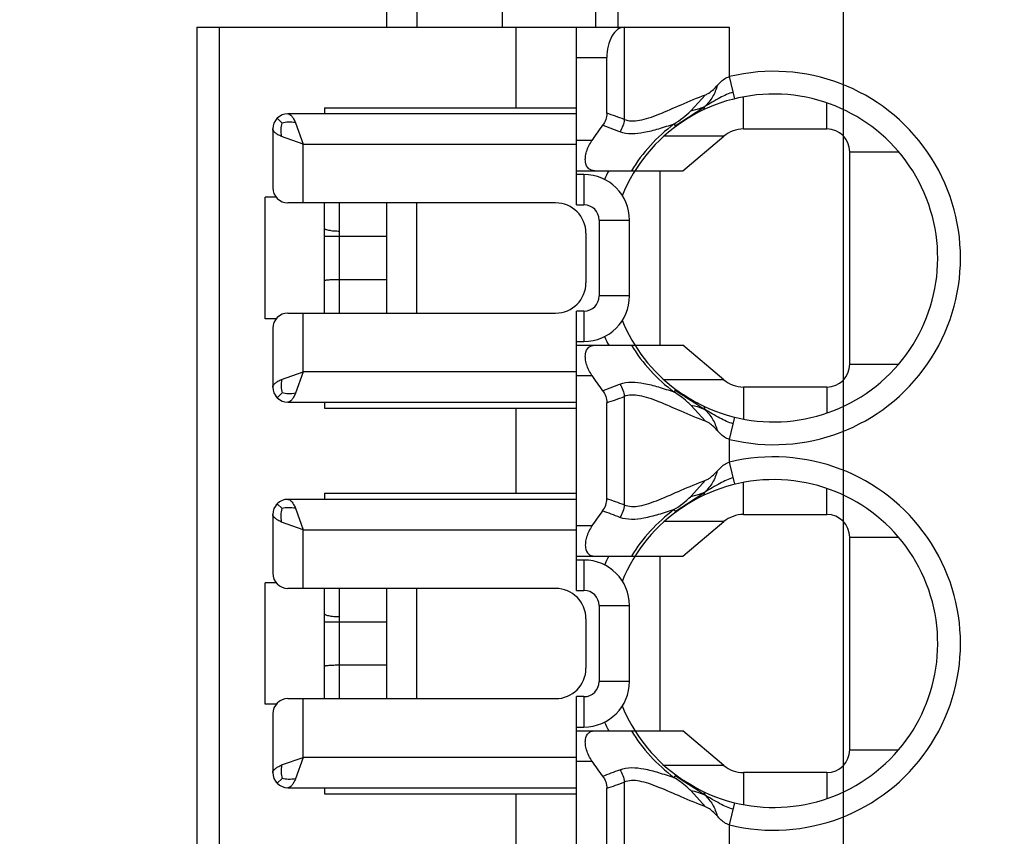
# Model space of a CAD drawing. Header units: inches. Extents: x 0 to 34, y 0 to 22.
# Tile 13 of 52: x 5.634 to 5.889, y 11.565 to 11.777. Entities that reach past the tile are written whole.
import ezdxf

# ---------------------------------------------------------------- set-up
doc = ezdxf.new("R2010")
doc.units = ezdxf.units.IN
doc.header["$LTSCALE"] = 1.87
doc.header["$MEASUREMENT"] = 0
doc.layers.get('0').update_dxf_attribs({"linetype": 'CONTINUOUS'})
doc.layers.add('02___PRT_ALL_AXES', color=7, linetype='CONTINUOUS')
doc.layers.add('DIMENSIONS', color=7, linetype='CONTINUOUS')
doc.styles.get("Standard").update_dxf_attribs({"font": 'txt', "width": 0.8})
doc.dimstyles.new('DIMSTYLE_1', dxfattribs={"dimtxt": 0.125, "dimasz": 0.18, "dimexe": 0.125, "dimexo": 0.0625, "dimgap": 0.0625, "dimtad": 0, "dimtih": 1, "dimtoh": 1, "dimzin": 0, "dimdsep": 46, "dimtxsty": 'STANDARD', "dimblk": '_FILLED', "dimblk1": '_FILLED', "dimblk2": '_FILLED', "dimcen": 0.09, "dimazin": 0, "dimtp": 0.01, "dimtm": 0.01, "dimtfac": 1, "dimtofl": 0, "dimtmove": 0, "dimatfit": 3, "dimldrblk": '_FILLED', "dimfxl": 1, "dimtolj": 1, "dimtzin": 0, "dimarcsym": 0})
doc.dimstyles.new('DIMSTYLE_2', dxfattribs={"dimtxt": 0.125, "dimasz": 0.18, "dimexe": 0.125, "dimexo": 0.0625, "dimgap": 0.03125, "dimtad": 0, "dimtih": 1, "dimtoh": 1, "dimzin": 0, "dimdsep": 46, "dimtxsty": 'STANDARD', "dimblk": '_FILLED', "dimblk1": '_FILLED', "dimblk2": '_FILLED', "dimcen": 0.09, "dimazin": 0, "dimtp": 0.01, "dimtm": 0.01, "dimtfac": 1, "dimtofl": 0, "dimtmove": 0, "dimatfit": 3, "dimldrblk": '_FILLED', "dimfxl": 1, "dimtolj": 1, "dimtzin": 0, "dimarcsym": 0})

# ---------------------------------------------------------------- blocks, each defined once
blk = doc.blocks.new('_FILLED')
at = {"color": 0, "linetype": 'BYBLOCK'}
blk.add_solid([(0, 0), (-1, 0.1736111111), (-1, -0.1736111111)], dxfattribs=at)
blk = doc.blocks.new('*D0')
at = {"layer": 'DIMENSIONS', "color": 2, "linetype": 'CONTINUOUS'}
for p, q in [((5.5749072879, 11.2587026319), (5.5749072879, 15.0738535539)), ((7.2022804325, 12.324896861), (7.2022804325, 15.0738535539)), ((5.5749072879, 14.9488535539), (5.2149072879, 14.9488535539)), ((7.2022804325, 14.9488535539), (7.5622804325, 14.9488535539))]:
    blk.add_line(p, q, dxfattribs=at)
at = {"layer": 'DIMENSIONS', "color": 2, "linetype": 'CONTINUOUS', "xscale": 0.18, "yscale": 0.18, "zscale": 0.18}
blk.add_blockref('_FILLED', (5.5749072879, 14.9488535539), dxfattribs=at)
at = {"layer": 'DIMENSIONS', "color": 2, "linetype": 'CONTINUOUS', "xscale": 0.18, "yscale": 0.18, "zscale": 0.18, "rotation": 180}
blk.add_blockref('_FILLED', (7.2022804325, 14.9488535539), dxfattribs=at)
at = {"layer": 'DIMENSIONS', "color": 2, "linetype": 'CONTINUOUS', "insert": (6.3885938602, 15.0113535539), "char_height": 0.125, "width": 1.525, "attachment_point": 2, "line_spacing_factor": 0.9}
blk.add_mtext('(41.34{\\ftxt.shx;\\W1.000000;\\H0.125000; }[1.627])', dxfattribs=at)
blk = doc.blocks.new('*D4')
at = {"layer": 'DIMENSIONS', "color": 2, "linetype": 'CONTINUOUS'}
blk.add_line((5.6867183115, 12.5768063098), (4.8874072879, 12.5768063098), dxfattribs=at)
at = {"layer": 'DIMENSIONS', "color": 2, "linetype": 'CONTINUOUS', "insert": (4.8249072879, 12.6393063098), "char_height": 0.125, "width": 1.425, "attachment_point": 3, "line_spacing_factor": 0.9}
blk.add_mtext('122.50{\\ftxt.shx;\\W1.000000;\\H0.125000; }[4.823]', dxfattribs=at)
blk = doc.blocks.new('*D5')
at = {"layer": 'DIMENSIONS', "color": 2, "linetype": 'CONTINUOUS'}
blk.add_line((7.2368254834, 12.6988535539), (7.8897804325, 12.6988535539), dxfattribs=at)
at = {"layer": 'DIMENSIONS', "color": 2, "linetype": 'CONTINUOUS', "insert": (7.9522804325, 12.7613535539), "char_height": 0.125, "width": 1.425, "attachment_point": 1, "line_spacing_factor": 0.9}
blk.add_mtext('125.60{\\ftxt.shx;\\W1.000000;\\H0.125000; }[4.945]', dxfattribs=at)
blk = doc.blocks.new('*D6')
at = {"layer": 'DIMENSIONS', "color": 2, "linetype": 'CONTINUOUS'}
blk.add_line((5.6173285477, 11.5647984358), (4.8874072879, 11.5647984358), dxfattribs=at)
at = {"layer": 'DIMENSIONS', "color": 2, "linetype": 'CONTINUOUS', "insert": (4.8249072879, 11.6272984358), "char_height": 0.125, "width": 1.325, "attachment_point": 3, "line_spacing_factor": 0.9}
blk.add_mtext('96.80{\\ftxt.shx;\\W1.000000;\\H0.125000; }[3.811]', dxfattribs=at)
blk = doc.blocks.new('*D19')
at = {"layer": 'DIMENSIONS', "color": 2, "linetype": 'CONTINUOUS'}
for p, q in [((5.7097336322, 12.1252538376), (5.7097336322, 13.3863535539)), ((5.8475450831, 12.0569996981), (5.7097336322, 12.1252538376)), ((5.8475450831, 11.2949441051), (5.8475450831, 12.0569996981))]:
    blk.add_line(p, q, dxfattribs=at)
at = {"layer": 'DIMENSIONS', "color": 2, "linetype": 'CONTINUOUS', "insert": (5.6472336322, 13.4488535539), "char_height": 0.125, "width": 1.125, "attachment_point": 1, "rotation": 90, "line_spacing_factor": 0.9}
blk.add_mtext('1.30{\\ftxt.shx;\\W1.000000;\\H0.125000; }[.051]', dxfattribs=at)

msp = doc.modelspace()

# ---------------------------------------------------------------- linework, layer by layer
at = {"color": 7, "linetype": 'CONTINUOUS'}
for p, q in [((5.7290411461, 11.8173574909), (5.7290411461, 11.7746409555)), ((5.7369151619, 11.8094834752), (5.7369151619, 11.7746409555)), ((5.7831750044, 11.8022000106), (5.7831750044, 11.7746409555)), ((5.7890805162, 11.7746409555), (5.7890805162, 11.8022000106)), ((5.6798285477, 11.7746409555), (5.6798285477, 11.3549559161)), ((5.6798285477, 11.7746409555), (5.8179502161, 11.7746409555)), ((5.6857340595, 11.3549559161), (5.6857340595, 11.7746409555)), ((5.7625057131, 11.7746409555), (5.7625057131, 11.7537748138)), ((5.7782537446, 11.7285779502), (5.7782537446, 11.7746409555)), ((5.7906738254, 11.7746409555), (5.7906738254, 11.750754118)), ((5.8179502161, 11.7618420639), (5.8179502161, 11.7746409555)), ((5.7782537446, 11.7667669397), (5.7861277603, 11.7667669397)), ((5.7861277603, 11.7523437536), (5.7861277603, 11.7667669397)), ((5.8193507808, 11.7561050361), (5.8179502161, 11.7618420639)), ((5.8079447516, 11.7529516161), (5.8117674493, 11.7571519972)), ((5.8215815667, 11.7482630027), (5.8215815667, 11.7565865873)), ((5.7128994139, 11.7537748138), (5.7128994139, 11.7522000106)), ((5.7128994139, 11.7537748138), (5.7782537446, 11.7537748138)), ((5.8039038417, 11.7490507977), (5.8110277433, 11.7537104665)), ((5.807944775, 11.7529516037), (5.8101981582, 11.7535377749)), ((5.8101981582, 11.7535377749), (5.8115164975, 11.7540554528)), ((5.8113244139, 11.7532683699), (5.8115164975, 11.7540554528)), ((5.8432143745, 11.7482630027), (5.8432143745, 11.7550234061)), ((5.70066671, 11.7510468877), (5.7003239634, 11.7506555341)), ((5.7010259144, 11.7513647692), (5.70066671, 11.7510468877)), ((5.7006667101, 11.7510468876), (5.701929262, 11.7497843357)), ((5.7782537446, 11.7522000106), (5.703450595, 11.7522000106)), ((5.6995135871, 11.7482630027), (5.6995135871, 11.7330292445)), ((5.7054190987, 11.7498937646), (5.7073876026, 11.7443259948)), ((5.8035511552, 11.7495240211), (5.8040239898, 11.7488896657)), ((5.8215815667, 11.7482630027), (5.8432143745, 11.7482630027)), ((5.7073876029, 11.7443259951), (5.7018198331, 11.746294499)), ((5.8165202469, 11.746420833), (5.8010104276, 11.746420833)), ((5.8058127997, 11.737436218), (5.8165202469, 11.746420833)), ((5.7073876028, 11.7290922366), (5.7073876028, 11.7443259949)), ((5.7073876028, 11.7443259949), (5.7782537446, 11.7443259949)), ((5.7822889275, 11.7453102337), (5.7782537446, 11.7453102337)), ((5.8491198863, 11.6872393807), (5.8491198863, 11.7423574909)), ((5.8491198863, 11.7423574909), (5.8618141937, 11.7423574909)), ((5.7782537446, 11.737436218), (5.8058127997, 11.737436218)), ((5.7802222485, 11.736451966), (5.7782537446, 11.736451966)), ((5.7802222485, 11.736451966), (5.7802222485, 11.7285779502)), ((5.7999072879, 11.737436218), (5.7999072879, 11.6921606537)), ((5.6975450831, 11.6990504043), (5.6975450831, 11.7305464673)), ((5.7004356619, 11.7305464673), (5.6975450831, 11.7305464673)), ((5.772862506, 11.7290922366), (5.703450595, 11.7290922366)), ((5.7128994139, 11.700504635), (5.7128994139, 11.7290922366)), ((5.7168364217, 11.700504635), (5.7168364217, 11.7290922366)), ((5.7290411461, 11.7290922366), (5.7290411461, 11.700504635)), ((5.7369151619, 11.700504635), (5.7369151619, 11.7290922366)), ((5.7782537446, 11.7285779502), (5.7802222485, 11.7285779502)), ((5.7841592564, 11.7246409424), (5.7841592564, 11.7049559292)), ((5.7841592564, 11.7246409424), (5.7920332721, 11.7246409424)), ((5.7920332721, 11.7049559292), (5.7920332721, 11.7246409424)), ((5.7128994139, 11.7204283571), (5.7290411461, 11.7204283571)), ((5.7807365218, 11.7212182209), (5.7807365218, 11.7083786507)), ((5.7290411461, 11.7091685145), (5.7168364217, 11.7091685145)), ((5.7920332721, 11.7049559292), (5.7841592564, 11.7049559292)), ((5.703450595, 11.700504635), (5.772862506, 11.700504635)), ((5.7073876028, 11.6852708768), (5.7073876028, 11.700504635)), ((5.7782537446, 11.6285779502), (5.7782537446, 11.7010189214)), ((5.7802222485, 11.7010189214), (5.7782537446, 11.7010189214)), ((5.7802222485, 11.7010189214), (5.7802222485, 11.6931449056)), ((5.7004387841, 11.6990504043), (5.6975450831, 11.6990504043)), ((5.6995135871, 11.6965676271), (5.6995135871, 11.6813338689)), ((5.7782537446, 11.6931449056), (5.7802222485, 11.6931449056)), ((5.7782537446, 11.6921606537), (5.8058127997, 11.6921606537)), ((5.8165202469, 11.6831760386), (5.8058127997, 11.6921606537)), ((5.8491198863, 11.6872393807), (5.8618141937, 11.6872393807)), ((5.7018198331, 11.6833023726), (5.7073876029, 11.6852708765)), ((5.7073876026, 11.6852708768), (5.7054190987, 11.679703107)), ((5.7782537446, 11.6852708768), (5.7073876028, 11.6852708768)), ((5.7782537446, 11.6842866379), (5.7822889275, 11.6842866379)), ((5.8165202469, 11.6831760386), (5.8010104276, 11.6831760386)), ((5.7006667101, 11.678549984), (5.701929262, 11.6798125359)), ((5.8040239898, 11.6807072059), (5.8035511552, 11.6800728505)), ((5.8039038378, 11.6805460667), (5.8059611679, 11.6791524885)), ((5.8040239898, 11.6807072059), (5.8060505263, 11.6792865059)), ((5.8215815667, 11.6813338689), (5.8215815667, 11.6730102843)), ((5.8432143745, 11.6813338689), (5.8215815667, 11.6813338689)), ((5.8432143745, 11.6813338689), (5.8432143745, 11.6745734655)), ((5.7003488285, 11.6789091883), (5.70066671, 11.6785499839)), ((5.70066671, 11.6785499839), (5.7010580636, 11.6782072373)), ((5.703450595, 11.677396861), (5.7782537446, 11.677396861)), ((5.7128994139, 11.677396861), (5.7128994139, 11.6758220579)), ((5.7861277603, 11.6523437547), (5.7861277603, 11.6772531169)), ((5.7906738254, 11.6788428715), (5.7906738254, 11.6507541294)), ((5.8063676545, 11.6788924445), (5.8089372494, 11.6772692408)), ((5.8117674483, 11.6724448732), (5.8079447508, 11.6766452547)), ((5.807944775, 11.6766452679), (5.8088766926, 11.6764788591)), ((5.8098851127, 11.6770395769), (5.80880682, 11.6776180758)), ((5.8088766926, 11.6764788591), (5.8096320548, 11.6762619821)), ((5.8089372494, 11.6772692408), (5.8115168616, 11.6755420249)), ((5.8090669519, 11.6774745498), (5.8098804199, 11.6770420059)), ((5.8098804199, 11.6770420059), (5.8098866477, 11.6770387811)), ((5.8098895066, 11.6770373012), (5.8113244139, 11.6763285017)), ((5.7128994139, 11.6758220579), (5.7782537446, 11.6758220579)), ((5.7625057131, 11.6758220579), (5.7625057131, 11.6537748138)), ((5.8096320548, 11.6762619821), (5.8115164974, 11.6755414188)), ((5.8113244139, 11.6763285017), (5.8115164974, 11.6755414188)), ((5.8179502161, 11.6677548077), (5.8193507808, 11.6734918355)), ((5.8179502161, 11.6618420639), (5.8179502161, 11.6677548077)), ((5.8193507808, 11.6561050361), (5.8179502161, 11.6618420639)), ((5.8079447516, 11.6529516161), (5.8117674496, 11.6571519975)), ((5.8215815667, 11.6482630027), (5.8215815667, 11.6565865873)), ((5.7128994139, 11.6537748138), (5.7128994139, 11.6522000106)), ((5.7128994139, 11.6537748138), (5.7782537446, 11.6537748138)), ((5.8039038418, 11.6490507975), (5.8110277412, 11.6537104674)), ((5.807944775, 11.6529516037), (5.8101981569, 11.6535377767)), ((5.8101981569, 11.6535377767), (5.8115164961, 11.6540554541)), ((5.8113244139, 11.6532683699), (5.8115164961, 11.6540554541)), ((5.8432143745, 11.6482630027), (5.8432143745, 11.6550234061)), ((5.70066671, 11.6510468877), (5.7003239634, 11.6506555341)), ((5.7010259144, 11.6513647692), (5.70066671, 11.6510468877)), ((5.7006667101, 11.6510468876), (5.701929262, 11.6497843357)), ((5.7782537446, 11.6522000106), (5.703450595, 11.6522000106)), ((5.7054190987, 11.6498937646), (5.7073876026, 11.6443259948)), ((5.8035511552, 11.6495240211), (5.8040239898, 11.6488896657)), ((5.6995135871, 11.6482630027), (5.6995135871, 11.6330292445)), ((5.7073876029, 11.6443259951), (5.7018198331, 11.646294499)), ((5.8165202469, 11.646420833), (5.8010104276, 11.646420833)), ((5.8058127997, 11.637436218), (5.8165202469, 11.646420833)), ((5.8215815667, 11.6482630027), (5.8432143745, 11.6482630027)), ((5.7073876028, 11.6290922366), (5.7073876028, 11.6443259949)), ((5.7073876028, 11.6443259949), (5.7782537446, 11.6443259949)), ((5.7822889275, 11.6453102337), (5.7782537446, 11.6453102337)), ((5.8491198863, 11.5872393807), (5.8491198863, 11.6423574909)), ((5.8491198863, 11.6423574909), (5.8618141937, 11.6423574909)), ((5.7782537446, 11.637436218), (5.8058127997, 11.637436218)), ((5.7802222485, 11.636451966), (5.7782537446, 11.636451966)), ((5.7802222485, 11.636451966), (5.7802222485, 11.6285779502)), ((5.7999072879, 11.637436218), (5.7999072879, 11.5921606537)), ((5.6975450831, 11.5990504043), (5.6975450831, 11.6305464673)), ((5.7004356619, 11.6305464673), (5.6975450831, 11.6305464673)), ((5.772862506, 11.6290922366), (5.703450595, 11.6290922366)), ((5.7128994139, 11.600504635), (5.7128994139, 11.6290922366)), ((5.7168364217, 11.600504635), (5.7168364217, 11.6290922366)), ((5.7290411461, 11.6290922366), (5.7290411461, 11.600504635)), ((5.7369151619, 11.600504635), (5.7369151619, 11.6290922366)), ((5.7782537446, 11.6285779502), (5.7802222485, 11.6285779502)), ((5.7841592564, 11.6246409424), (5.7841592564, 11.6049559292)), ((5.7841592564, 11.6246409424), (5.7920332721, 11.6246409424)), ((5.7920332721, 11.6049559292), (5.7920332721, 11.6246409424)), ((5.7128994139, 11.6204283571), (5.7290411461, 11.6204283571)), ((5.7807365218, 11.6212182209), (5.7807365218, 11.6083786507)), ((5.7290411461, 11.6091685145), (5.7168364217, 11.6091685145)), ((5.7920332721, 11.6049559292), (5.7841592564, 11.6049559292)), ((5.703450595, 11.600504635), (5.772862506, 11.600504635)), ((5.7073876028, 11.5852708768), (5.7073876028, 11.600504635)), ((5.7782537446, 11.5285779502), (5.7782537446, 11.6010189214)), ((5.7802222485, 11.6010189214), (5.7782537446, 11.6010189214)), ((5.7802222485, 11.6010189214), (5.7802222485, 11.5931449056)), ((5.7004387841, 11.5990504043), (5.6975450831, 11.5990504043)), ((5.6995135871, 11.5965676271), (5.6995135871, 11.5813338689)), ((5.7782537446, 11.5931449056), (5.7802222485, 11.5931449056)), ((5.7782537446, 11.5921606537), (5.8058127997, 11.5921606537)), ((5.8165202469, 11.5831760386), (5.8058127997, 11.5921606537)), ((5.8491198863, 11.5872393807), (5.8618141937, 11.5872393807)), ((5.7018198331, 11.5833023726), (5.7073876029, 11.5852708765)), ((5.7073876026, 11.5852708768), (5.7054190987, 11.579703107)), ((5.7782537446, 11.5852708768), (5.7073876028, 11.5852708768)), ((5.7782537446, 11.5842866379), (5.7822889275, 11.5842866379)), ((5.8165202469, 11.5831760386), (5.8010104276, 11.5831760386)), ((5.7006667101, 11.578549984), (5.701929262, 11.5798125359)), ((5.8040239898, 11.5807072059), (5.8035511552, 11.5800728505)), ((5.8039038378, 11.5805460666), (5.8059610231, 11.579152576)), ((5.8040239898, 11.5807072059), (5.8060502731, 11.5792866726)), ((5.8215815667, 11.5813338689), (5.8215815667, 11.5730102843)), ((5.8432143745, 11.5813338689), (5.8215815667, 11.5813338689)), ((5.8432143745, 11.5813338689), (5.8432143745, 11.5745734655)), ((5.7003488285, 11.5789091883), (5.70066671, 11.5785499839)), ((5.70066671, 11.5785499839), (5.7010580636, 11.5782072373)), ((5.703450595, 11.577396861), (5.7782537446, 11.577396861)), ((5.7128994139, 11.577396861), (5.7128994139, 11.5758220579)), ((5.7861277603, 11.5523437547), (5.7861277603, 11.5772531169)), ((5.7906738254, 11.5788428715), (5.7906738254, 11.5507541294)), ((5.8063676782, 11.5788924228), (5.8089372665, 11.5772692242)), ((5.8098847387, 11.5770397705), (5.808806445, 11.5776182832)), ((5.8089372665, 11.5772692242), (5.8115168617, 11.5755420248)), ((5.8090669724, 11.5774745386), (5.8098799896, 11.5770422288)), ((5.8098799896, 11.5770422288), (5.8098862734, 11.5770389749)), ((5.8098891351, 11.5770374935), (5.8113244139, 11.5763285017)), ((5.7128994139, 11.5758220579), (5.7782537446, 11.5758220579)), ((5.7625057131, 11.5758220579), (5.7625057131, 11.5537748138)), ((5.8117674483, 11.5724448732), (5.8079447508, 11.5766452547)), ((5.807944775, 11.5766452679), (5.8088767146, 11.5764788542)), ((5.8088767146, 11.5764788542), (5.8096316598, 11.5762621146)), ((5.8096316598, 11.5762621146), (5.8115164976, 11.575541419)), ((5.8113244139, 11.5763285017), (5.8115164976, 11.575541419)), ((5.8179502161, 11.5677548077), (5.8193507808, 11.5734918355)), ((5.8179502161, 11.5618420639), (5.8179502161, 11.5677548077))]:
    msp.add_line(p, q, dxfattribs=at)
for points in [[(5.80880682, 11.6776180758), (5.8075012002, 11.6783727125), (5.806050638, 11.6792864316)], [(5.808806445, 11.5776182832), (5.8075008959, 11.5783728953), (5.806050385, 11.5792865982)]]:
    msp.add_lwpolyline(points, dxfattribs=at)
for centre, radius, start, end in [((5.8294348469, 11.7147984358), 0.0484251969, 256.2808829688, 103.7191170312), ((5.8294348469, 11.7147984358), 0.042519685, 244.7904212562, 157.7249657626), ((5.7879077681, 11.7870700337), 0.0405881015, 304.7240419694, 305.5684797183), ((5.703450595, 11.7482630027), 0.0039370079, 90, 180), ((5.6704080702, 11.4141137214), 0.3574781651, 70.3405865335, 71.1124931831), ((5.7889267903, 11.7727995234), 0.0274885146, 302.1418169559, 313.7766891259), ((5.8294348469, 11.7147984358), 0.0561578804, 142.2105126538, 147.0899475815), ((5.6846466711, 11.4786795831), 0.2885628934, 68.6897932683, 69.6373680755), ((5.8294348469, 11.7147984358), 0.0433108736, 126.7000404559, 148.4877221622), ((5.8215815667, 11.740388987), 0.0078740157, 90, 130), ((5.8432143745, 11.7423574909), 0.0059055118, 0, 90), ((5.7802222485, 11.7246409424), 0.0118110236, 0, 90), ((5.8294348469, 11.7147984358), 0.0484251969, 152.129196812, 155.1284962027), ((5.703450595, 11.7330292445), 0.0039370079, 180, 270), ((5.772862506, 11.7212182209), 0.0078740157, 0, 90), ((5.7802222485, 11.7246409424), 0.0039370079, 0, 90), ((5.772862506, 11.7083786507), 0.0078740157, 270, 360), ((5.7802222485, 11.7049559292), 0.0118110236, 270, 360), ((5.7802222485, 11.7049559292), 0.0039370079, 270, 360), ((5.703450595, 11.6965676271), 0.0039370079, 90, 180), ((5.8294348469, 11.7147984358), 0.042519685, 202.2750315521, 233.2999595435), ((5.8294348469, 11.7147984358), 0.0484251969, 204.8714898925, 207.870803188), ((5.8294348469, 11.7147984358), 0.0433108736, 211.5122778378, 233.2999595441), ((5.8432143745, 11.6872393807), 0.0059055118, 270, 360), ((5.8294348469, 11.7147984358), 0.0561578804, 212.9100524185, 217.7894856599), ((5.6845162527, 11.9512677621), 0.2889371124, 290.3627151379, 291.30892754), ((5.8215815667, 11.6892078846), 0.0078740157, 230, 270), ((5.703450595, 11.6813338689), 0.0039370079, 180, 270), ((5.8602425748, 11.7635544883), 0.1003502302, 237.2537376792, 237.5292536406), ((5.8294348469, 11.7147984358), 0.042519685, 236.6354171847, 241.3784064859), ((5.6702598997, 12.0159150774), 0.3579350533, 288.8875510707, 289.6584780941), ((5.8294348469, 11.6147984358), 0.0484251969, 256.2808829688, 103.7191170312), ((5.8294348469, 11.6147984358), 0.042519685, 244.7904212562, 157.7249657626), ((5.7879026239, 11.6870774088), 0.0405970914, 304.7240785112, 305.5683303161), ((5.703450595, 11.6482630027), 0.0039370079, 90, 180), ((5.6702612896, 11.3136879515), 0.3579285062, 70.3413900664, 71.1123242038), ((5.7889267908, 11.6727995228), 0.0274885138, 302.1418206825, 313.7766892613), ((5.8294348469, 11.6147984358), 0.0561578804, 142.2105143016, 147.0899475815), ((5.6845160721, 11.3783304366), 0.288935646, 68.6908405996, 69.6371790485), ((5.8294348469, 11.6147984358), 0.0433108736, 126.7000404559, 148.4877221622), ((5.8215815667, 11.640388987), 0.0078740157, 90, 130), ((5.8432143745, 11.6423574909), 0.0059055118, 0, 90), ((5.7802222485, 11.6246409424), 0.0118110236, 0, 90), ((5.8294348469, 11.6147984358), 0.0484251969, 152.129196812, 155.1284962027), ((5.703450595, 11.6330292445), 0.0039370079, 180, 270), ((5.772862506, 11.6212182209), 0.0078740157, 0, 90), ((5.7802222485, 11.6246409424), 0.0039370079, 0, 90), ((5.772862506, 11.6083786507), 0.0078740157, 270, 360), ((5.7802222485, 11.6049559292), 0.0118110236, 270, 360), ((5.7802222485, 11.6049559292), 0.0039370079, 270, 360), ((5.703450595, 11.5965676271), 0.0039370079, 90, 180), ((5.8294348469, 11.6147984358), 0.042519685, 202.2750315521, 233.2999595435), ((5.8294348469, 11.6147984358), 0.0484251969, 204.8714898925, 207.870803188), ((5.8294348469, 11.6147984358), 0.0433108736, 211.5122778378, 233.2999595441), ((5.8432143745, 11.5872393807), 0.0059055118, 270, 360), ((5.8294348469, 11.6147984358), 0.0561578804, 212.9100524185, 217.78948566), ((5.6845162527, 11.851267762), 0.2889371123, 290.3627151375, 291.3089275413), ((5.8215815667, 11.5892078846), 0.0078740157, 230, 270), ((5.703450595, 11.5813338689), 0.0039370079, 180, 270), ((5.6702598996, 11.9159150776), 0.3579350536, 288.88755107, 289.6584780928), ((5.860234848, 11.663542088), 0.1003356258, 237.2535219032, 237.5291925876), ((5.8294348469, 11.6147984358), 0.042519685, 236.6350086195, 241.3784378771)]:
    msp.add_arc(centre, radius, start, end, dxfattribs=at)
msp.add_ellipse((5.7906738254, 11.7667669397), major_axis=(-0, 0.0078740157), ratio=0.5773502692, start_param=-0, end_param=1.5707963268, dxfattribs=at)
for points, knots in [([(5.8148110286, 11.7596043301), (5.8150422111, 11.7598484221), (5.8159261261, 11.7607759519), (5.8170215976, 11.761615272), (5.8179502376, 11.761841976)], [0, 0, 0, 0, 0.2601906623, 1, 1, 1, 1]), ([(5.8148109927, 11.7596043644), (5.8145060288, 11.7585537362), (5.813725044, 11.7564960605), (5.812318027, 11.7547797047), (5.8115164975, 11.7540554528)], [0, 0, 0, 0, 0.5031552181, 1, 1, 1, 1]), ([(5.8117674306, 11.7571520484), (5.812065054, 11.7572644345), (5.8132360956, 11.7578844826), (5.8141278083, 11.7588831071), (5.814810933, 11.7596044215)], [0, 0, 0, 0, 0.2425570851, 1, 1, 1, 1]), ([(5.790673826, 11.7507541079), (5.7912487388, 11.750510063), (5.7925959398, 11.7502407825), (5.7947700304, 11.750465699), (5.797156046, 11.7511336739), (5.8007463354, 11.7525021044), (5.8055849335, 11.7546693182), (5.8096267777, 11.7563435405), (5.8117674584, 11.7571519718)], [0, 0, 0, 0, 0.0836158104, 0.1795512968, 0.290311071, 0.4145322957, 0.6936534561, 1, 1, 1, 1]), ([(5.8189403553, 11.7577861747), (5.817729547, 11.7574802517), (5.8152004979, 11.7562557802), (5.8128272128, 11.7548372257), (5.8115164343, 11.7540558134)], [0, 0, 0, 0, 0.4500581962, 1, 1, 1, 1]), ([(5.7034505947, 11.7522000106), (5.703622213, 11.7522000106), (5.7040142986, 11.752057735), (5.7045008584, 11.751560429), (5.7049802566, 11.7508196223), (5.7052691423, 11.7502268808), (5.7054190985, 11.7498937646)], [0, 0, 0, 0, 0.1631978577, 0.374165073, 0.6526115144, 1, 1, 1, 1]), ([(5.7861277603, 11.7523437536), (5.7861278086, 11.7517839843), (5.7859452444, 11.7506556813), (5.7853980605, 11.7496522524), (5.7850551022, 11.7492098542)], [0, 0, 0, 0, 0.5000020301, 1, 1, 1, 1]), ([(5.7018198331, 11.7462944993), (5.7014867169, 11.7464444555), (5.7008939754, 11.7467333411), (5.7001531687, 11.7472127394), (5.6996558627, 11.7476992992), (5.6995135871, 11.7480913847), (5.6995135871, 11.7482630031)], [0, 0, 0, 0, 0.3473884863, 0.6258349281, 0.8368021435, 1, 1, 1, 1]), ([(5.701819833, 11.7462944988), (5.7017461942, 11.7469162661), (5.7015913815, 11.7480864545), (5.7017867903, 11.7492580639), (5.7019292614, 11.7497843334)], [0, 0, 0, 0, 0.5345332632, 1, 1, 1, 1]), ([(5.7054190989, 11.7498937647), (5.7047973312, 11.7499674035), (5.703627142, 11.7501222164), (5.7024555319, 11.749926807), (5.701929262, 11.7497843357)], [0, 0, 0, 0, 0.5345332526, 1, 1, 1, 1]), ([(5.8035511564, 11.7495240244), (5.8022063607, 11.7490809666), (5.7996210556, 11.7482455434), (5.7950459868, 11.7470277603), (5.7914503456, 11.7467569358), (5.7895153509, 11.7475123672)], [0, 0, 0, 0, 0.2960163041, 0.5657226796, 1, 1, 1, 1]), ([(5.7830526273, 11.737436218), (5.7827677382, 11.737436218), (5.7822010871, 11.7375106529), (5.7811172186, 11.7381041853), (5.7805438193, 11.7394684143), (5.7805607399, 11.7410209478), (5.7809824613, 11.7429827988), (5.7817031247, 11.7444050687), (5.7822889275, 11.7453102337)], [0, 0, 0, 0, 0.0892478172, 0.175702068, 0.3759832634, 0.5089003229, 0.6622339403, 1, 1, 1, 1]), ([(5.7168364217, 11.7217069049), (5.7163529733, 11.7217069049), (5.7156325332, 11.7217331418), (5.7147047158, 11.7218319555), (5.7140876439, 11.721932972), (5.7135815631, 11.7220574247), (5.7132122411, 11.7221980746), (5.7129761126, 11.722340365), (5.7128994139, 11.7224756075), (5.7128994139, 11.7225302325)], [0, 0, 0, 0, 0.3499732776, 0.5210837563, 0.6752070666, 0.802338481, 0.897678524, 0.9604564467, 1, 1, 1, 1]), ([(5.7168364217, 11.7091685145), (5.7163335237, 11.7091685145), (5.7156034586, 11.7091581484), (5.7146748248, 11.7091206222), (5.7140860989, 11.7090847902), (5.7136019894, 11.7090415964), (5.7132440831, 11.7089957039), (5.7130250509, 11.708949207), (5.7129261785, 11.7089112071), (5.7128994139, 11.7088846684), (5.7128994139, 11.7088734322)], [0, 0, 0, 0, 0.3798005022, 0.5513273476, 0.7017776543, 0.8254159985, 0.9177236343, 0.9756461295, 0.9915141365, 1, 1, 1, 1]), ([(5.7822889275, 11.6842866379), (5.7817031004, 11.6851918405), (5.7809824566, 11.6866141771), (5.7805606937, 11.6885760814), (5.7805438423, 11.6901286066), (5.7811172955, 11.6914927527), (5.7822011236, 11.6920862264), (5.7827677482, 11.6921606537), (5.7830526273, 11.6921606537)], [0, 0, 0, 0, 0.3377798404, 0.4911161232, 0.6240350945, 0.8243061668, 0.9107553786, 1, 1, 1, 1]), ([(5.6995135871, 11.6813338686), (5.6995135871, 11.6815054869), (5.6996558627, 11.6818975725), (5.7001531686, 11.6823841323), (5.7008939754, 11.6828635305), (5.7014867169, 11.6831524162), (5.7018198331, 11.6833023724)], [0, 0, 0, 0, 0.1631978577, 0.374165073, 0.6526115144, 1, 1, 1, 1]), ([(5.701819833, 11.6833023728), (5.7017461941, 11.6826806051), (5.7015913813, 11.6815104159), (5.7017867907, 11.6803388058), (5.701929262, 11.6798125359)], [0, 0, 0, 0, 0.5345332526, 1, 1, 1, 1]), ([(5.7895147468, 11.682084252), (5.7914497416, 11.6828398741), (5.795045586, 11.6825692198), (5.7996208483, 11.6813513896), (5.8022062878, 11.6805159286), (5.8035511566, 11.6800728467)], [0, 0, 0, 0, 0.4342730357, 0.7039804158, 1, 1, 1, 1]), ([(5.7054190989, 11.679703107), (5.7047973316, 11.6796294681), (5.7036271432, 11.6794746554), (5.7024555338, 11.6796700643), (5.7019292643, 11.6798125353)], [0, 0, 0, 0, 0.5345332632, 1, 1, 1, 1]), ([(5.7054190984, 11.6797031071), (5.7052691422, 11.6793699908), (5.7049802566, 11.6787772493), (5.7045008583, 11.6780364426), (5.7040142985, 11.6775391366), (5.703622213, 11.677396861), (5.7034505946, 11.677396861)], [0, 0, 0, 0, 0.3473884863, 0.6258349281, 0.8368021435, 1, 1, 1, 1]), ([(5.7850551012, 11.6803870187), (5.785398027, 11.6799445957), (5.7859452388, 11.6789412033), (5.7861278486, 11.6778128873), (5.7861277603, 11.6772531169)], [0, 0, 0, 0, 0.4999973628, 1, 1, 1, 1]), ([(5.8117674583, 11.6724448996), (5.8096267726, 11.6732533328), (5.8055849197, 11.6749275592), (5.8007463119, 11.6770947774), (5.797156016, 11.6784632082), (5.7947699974, 11.6791311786), (5.792595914, 11.6793560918), (5.7912487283, 11.6790867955), (5.790673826, 11.6788427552)], [0, 0, 0, 0, 0.3063472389, 0.5854689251, 0.7096903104, 0.8204501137, 0.9163857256, 1, 1, 1, 1]), ([(5.8079447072, 11.6766452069), (5.8076064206, 11.6769689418), (5.8062330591, 11.6782228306), (5.8047279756, 11.6793311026), (5.8035511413, 11.6800728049)], [0, 0, 0, 0, 0.2518332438, 1, 1, 1, 1]), ([(5.818940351, 11.6718106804), (5.8177295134, 11.6721166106), (5.8152004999, 11.6733411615), (5.8128271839, 11.6747596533), (5.8115164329, 11.6755410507)], [0, 0, 0, 0, 0.4500692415, 1, 1, 1, 1]), ([(5.8115164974, 11.6755414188), (5.812317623, 11.6748168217), (5.8137238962, 11.6731002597), (5.8145060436, 11.6710431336), (5.8148109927, 11.6699925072)], [0, 0, 0, 0, 0.4968303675, 1, 1, 1, 1]), ([(5.8148109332, 11.6699924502), (5.814578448, 11.6702379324), (5.8136925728, 11.6711866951), (5.81267365, 11.6721026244), (5.8117674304, 11.6724448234)], [0, 0, 0, 0, 0.2587275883, 1, 1, 1, 1]), ([(5.8179502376, 11.6677548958), (5.8170215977, 11.6679815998), (5.8159261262, 11.6688209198), (5.8150422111, 11.6697484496), (5.8148110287, 11.6699925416)], [0, 0, 0, 0, 0.7398093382, 1, 1, 1, 1]), ([(5.8148110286, 11.6596043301), (5.8150422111, 11.6598484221), (5.8159261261, 11.6607759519), (5.8170215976, 11.661615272), (5.8179502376, 11.661841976)], [0, 0, 0, 0, 0.2601906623, 1, 1, 1, 1]), ([(5.8148109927, 11.6596043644), (5.814506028, 11.6585537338), (5.813725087, 11.6564960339), (5.8123180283, 11.6547797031), (5.8115164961, 11.6540554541)], [0, 0, 0, 0, 0.5031558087, 1, 1, 1, 1]), ([(5.8117674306, 11.6571520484), (5.812065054, 11.6572644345), (5.8132360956, 11.6578844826), (5.8141278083, 11.6588831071), (5.814810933, 11.6596044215)], [0, 0, 0, 0, 0.2425570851, 1, 1, 1, 1]), ([(5.790673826, 11.6507541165), (5.7912487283, 11.6505100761), (5.792595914, 11.6502407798), (5.7947699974, 11.650465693), (5.797156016, 11.6511336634), (5.8007463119, 11.6525020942), (5.8055849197, 11.6546693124), (5.8096267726, 11.6563435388), (5.8117674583, 11.657151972)], [0, 0, 0, 0, 0.0836142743, 0.1795498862, 0.2903096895, 0.4145310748, 0.693652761, 1, 1, 1, 1]), ([(5.8189403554, 11.6577861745), (5.8177295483, 11.6574802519), (5.8152005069, 11.6562557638), (5.8128272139, 11.654837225), (5.811516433, 11.6540558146)], [0, 0, 0, 0, 0.4500577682, 1, 1, 1, 1]), ([(5.7034505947, 11.6522000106), (5.703622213, 11.6522000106), (5.7040142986, 11.652057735), (5.7045008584, 11.651560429), (5.7049802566, 11.6508196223), (5.7052691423, 11.6502268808), (5.7054190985, 11.6498937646)], [0, 0, 0, 0, 0.1631978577, 0.374165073, 0.6526115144, 1, 1, 1, 1]), ([(5.7850551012, 11.6492098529), (5.7853980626, 11.6496522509), (5.7859452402, 11.6506556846), (5.7861278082, 11.6517839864), (5.7861277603, 11.6523437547)], [0, 0, 0, 0, 0.4999991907, 1, 1, 1, 1]), ([(5.701819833, 11.6462944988), (5.7017461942, 11.6469162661), (5.7015913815, 11.6480864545), (5.7017867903, 11.6492580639), (5.7019292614, 11.6497843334)], [0, 0, 0, 0, 0.5345332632, 1, 1, 1, 1]), ([(5.7054190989, 11.6498937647), (5.7047973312, 11.6499674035), (5.703627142, 11.6501222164), (5.7024555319, 11.649926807), (5.701929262, 11.6497843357)], [0, 0, 0, 0, 0.5345332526, 1, 1, 1, 1]), ([(5.8035511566, 11.6495240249), (5.8022063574, 11.649080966), (5.7996210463, 11.6482455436), (5.7950459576, 11.647027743), (5.791450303, 11.6467569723), (5.7895152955, 11.6475124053)], [0, 0, 0, 0, 0.2960158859, 0.5657217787, 1, 1, 1, 1]), ([(5.7018198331, 11.6462944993), (5.7014867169, 11.6464444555), (5.7008939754, 11.6467333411), (5.7001531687, 11.6472127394), (5.6996558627, 11.6476992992), (5.6995135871, 11.6480913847), (5.6995135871, 11.6482630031)], [0, 0, 0, 0, 0.3473884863, 0.6258349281, 0.8368021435, 1, 1, 1, 1]), ([(5.7822889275, 11.6453102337), (5.7817030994, 11.6444050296), (5.7809824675, 11.6429826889), (5.7805606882, 11.6410207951), (5.7805438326, 11.6394682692), (5.7811173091, 11.6381041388), (5.7822011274, 11.6375106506), (5.7827677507, 11.637436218), (5.7830526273, 11.637436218)], [0, 0, 0, 0, 0.3377807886, 0.4911164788, 0.6240342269, 0.8243065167, 0.9107560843, 1, 1, 1, 1]), ([(5.7168364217, 11.6217069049), (5.7163529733, 11.6217069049), (5.7156325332, 11.6217331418), (5.7147047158, 11.6218319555), (5.7140876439, 11.621932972), (5.7135815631, 11.6220574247), (5.7132122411, 11.6221980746), (5.7129761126, 11.622340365), (5.7128994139, 11.6224756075), (5.7128994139, 11.6225302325)], [0, 0, 0, 0, 0.3499732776, 0.5210837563, 0.6752070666, 0.802338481, 0.897678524, 0.9604564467, 1, 1, 1, 1]), ([(5.7168364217, 11.6091685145), (5.7163335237, 11.6091685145), (5.7156034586, 11.6091581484), (5.7146748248, 11.6091206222), (5.7140860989, 11.6090847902), (5.7136019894, 11.6090415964), (5.7132440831, 11.6089957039), (5.7130250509, 11.608949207), (5.7129261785, 11.6089112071), (5.7128994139, 11.6088846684), (5.7128994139, 11.6088734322)], [0, 0, 0, 0, 0.3798005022, 0.5513273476, 0.7017776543, 0.8254159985, 0.9177236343, 0.9756461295, 0.9915141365, 1, 1, 1, 1]), ([(5.7822889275, 11.5842866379), (5.7817031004, 11.5851918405), (5.7809824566, 11.5866141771), (5.7805606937, 11.5885760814), (5.7805438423, 11.5901286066), (5.7811172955, 11.5914927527), (5.7822011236, 11.5920862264), (5.7827677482, 11.5921606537), (5.7830526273, 11.5921606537)], [0, 0, 0, 0, 0.3377798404, 0.4911161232, 0.6240350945, 0.8243061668, 0.9107553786, 1, 1, 1, 1]), ([(5.6995135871, 11.5813338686), (5.6995135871, 11.5815054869), (5.6996558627, 11.5818975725), (5.7001531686, 11.5823841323), (5.7008939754, 11.5828635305), (5.7014867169, 11.5831524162), (5.7018198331, 11.5833023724)], [0, 0, 0, 0, 0.1631978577, 0.374165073, 0.6526115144, 1, 1, 1, 1]), ([(5.701819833, 11.5833023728), (5.7017461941, 11.5826806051), (5.7015913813, 11.5815104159), (5.7017867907, 11.5803388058), (5.701929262, 11.5798125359)], [0, 0, 0, 0, 0.5345332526, 1, 1, 1, 1]), ([(5.7895147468, 11.582084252), (5.7914497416, 11.5828398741), (5.795045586, 11.5825692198), (5.7996208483, 11.5813513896), (5.8022062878, 11.5805159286), (5.8035511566, 11.5800728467)], [0, 0, 0, 0, 0.4342730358, 0.7039804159, 1, 1, 1, 1]), ([(5.7054190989, 11.579703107), (5.7047973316, 11.5796294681), (5.7036271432, 11.5794746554), (5.7024555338, 11.5796700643), (5.7019292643, 11.5798125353)], [0, 0, 0, 0, 0.5345332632, 1, 1, 1, 1]), ([(5.7054190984, 11.5797031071), (5.7052691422, 11.5793699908), (5.7049802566, 11.5787772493), (5.7045008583, 11.5780364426), (5.7040142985, 11.5775391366), (5.703622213, 11.577396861), (5.7034505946, 11.577396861)], [0, 0, 0, 0, 0.3473884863, 0.6258349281, 0.8368021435, 1, 1, 1, 1]), ([(5.7850551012, 11.5803870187), (5.785398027, 11.5799445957), (5.7859452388, 11.5789412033), (5.7861278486, 11.5778128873), (5.7861277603, 11.5772531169)], [0, 0, 0, 0, 0.4999973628, 1, 1, 1, 1]), ([(5.8079447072, 11.5766452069), (5.8076064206, 11.5769689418), (5.8062330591, 11.5782228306), (5.8047279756, 11.5793311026), (5.8035511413, 11.5800728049)], [0, 0, 0, 0, 0.2518332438, 1, 1, 1, 1]), ([(5.8117674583, 11.5724448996), (5.8096267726, 11.5732533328), (5.8055849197, 11.5749275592), (5.8007463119, 11.5770947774), (5.797156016, 11.5784632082), (5.7947699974, 11.5791311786), (5.792595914, 11.5793560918), (5.7912487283, 11.5790867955), (5.790673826, 11.5788427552)], [0, 0, 0, 0, 0.3063472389, 0.5854689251, 0.7096903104, 0.8204501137, 0.9163857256, 1, 1, 1, 1]), ([(5.818940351, 11.5718106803), (5.8177295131, 11.5721166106), (5.8152004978, 11.573341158), (5.812827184, 11.5747596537), (5.8115164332, 11.5755410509)], [0, 0, 0, 0, 0.450069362, 1, 1, 1, 1]), ([(5.8115164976, 11.575541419), (5.8123176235, 11.574816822), (5.8137238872, 11.5731002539), (5.8145060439, 11.5710431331), (5.8148109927, 11.5699925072)], [0, 0, 0, 0, 0.4968305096, 1, 1, 1, 1]), ([(5.8148109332, 11.5699924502), (5.814578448, 11.5702379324), (5.8136925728, 11.5711866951), (5.81267365, 11.5721026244), (5.8117674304, 11.5724448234)], [0, 0, 0, 0, 0.2587275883, 1, 1, 1, 1]), ([(5.8179502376, 11.5677548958), (5.8170215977, 11.5679815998), (5.8159261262, 11.5688209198), (5.8150422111, 11.5697484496), (5.8148110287, 11.5699925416)], [0, 0, 0, 0, 0.7398093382, 1, 1, 1, 1])]:
    msp.add_open_spline(points, degree=3, knots=knots, dxfattribs=at)
for points in [[(5.7906738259, 11.7507541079), (5.7905717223, 11.7496111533), (5.790160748, 11.7484611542), (5.7895152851, 11.7475123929)], [(5.7895152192, 11.6820844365), (5.7901606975, 11.6811356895), (5.7905716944, 11.6799857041), (5.7906738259, 11.6788427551)], [(5.7906738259, 11.6507541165), (5.7905716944, 11.6496111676), (5.7901606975, 11.6484611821), (5.7895152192, 11.6475124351)], [(5.7895152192, 11.5820844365), (5.7901606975, 11.5811356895), (5.7905716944, 11.5799857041), (5.7906738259, 11.5788427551)]]:
    msp.add_open_spline(points, degree=3, dxfattribs=at)
at = {"layer": '02___PRT_ALL_AXES', "color": 7, "linetype": 'CONTINUOUS'}
msp.add_line((5.758962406, 11.8291685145), (5.758962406, 11.7746409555), dxfattribs=at)

# ---------------------------------------------------------------- dimensions: what is measured, and where the dimension line sits
at = {"layer": 'DIMENSIONS', "color": 2, "linetype": 'CONTINUOUS'}
dim = msp.add_linear_dim(base=(7.2022804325, 14.9488535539), p1=(5.5749072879, 11.1962026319), p2=(7.2022804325, 12.262396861), text='(<>)', dimstyle='DIMSTYLE_1', dxfattribs=at)
dim.commit()
dim.dimension.update_dxf_attribs({"geometry": '*D0', "text_midpoint": (6.3885938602, 14.9488535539), "dimtype": 160})
for feature_location, offset, dtype, origin, picture, middle in [((5.8475450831, 11.2949441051), (-0.13781145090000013, 2.0914094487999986), 1, (5.8987261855, 11.0244441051), '*D19', (5.7097336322, 14.0113535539)), ((7.2368254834, 12.6988535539), (0.6529549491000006, 0), 0, (5.6057261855, 7.7539716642), '*D5', (8.6647804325, 12.6988535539)), ((5.6867183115, 12.5768063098), (-0.7993110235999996, 0), 0, (5.7492183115, 7.7539716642), '*D4', (4.1124072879, 12.5768063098)), ((5.6173285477, 11.5647984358), (-0.7299212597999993, 0), 0, (5.6798285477, 7.7539716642), '*D6', (4.1624072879, 11.5647984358))]:
    dim = msp.add_ordinate_dim(feature_location=feature_location, offset=offset, dtype=dtype, origin=origin, dimstyle='DIMSTYLE_2', dxfattribs=at)
    dim.commit()
    dim.dimension.update_dxf_attribs({"geometry": picture, "text_midpoint": middle})

doc.saveas('drawing.dxf')
